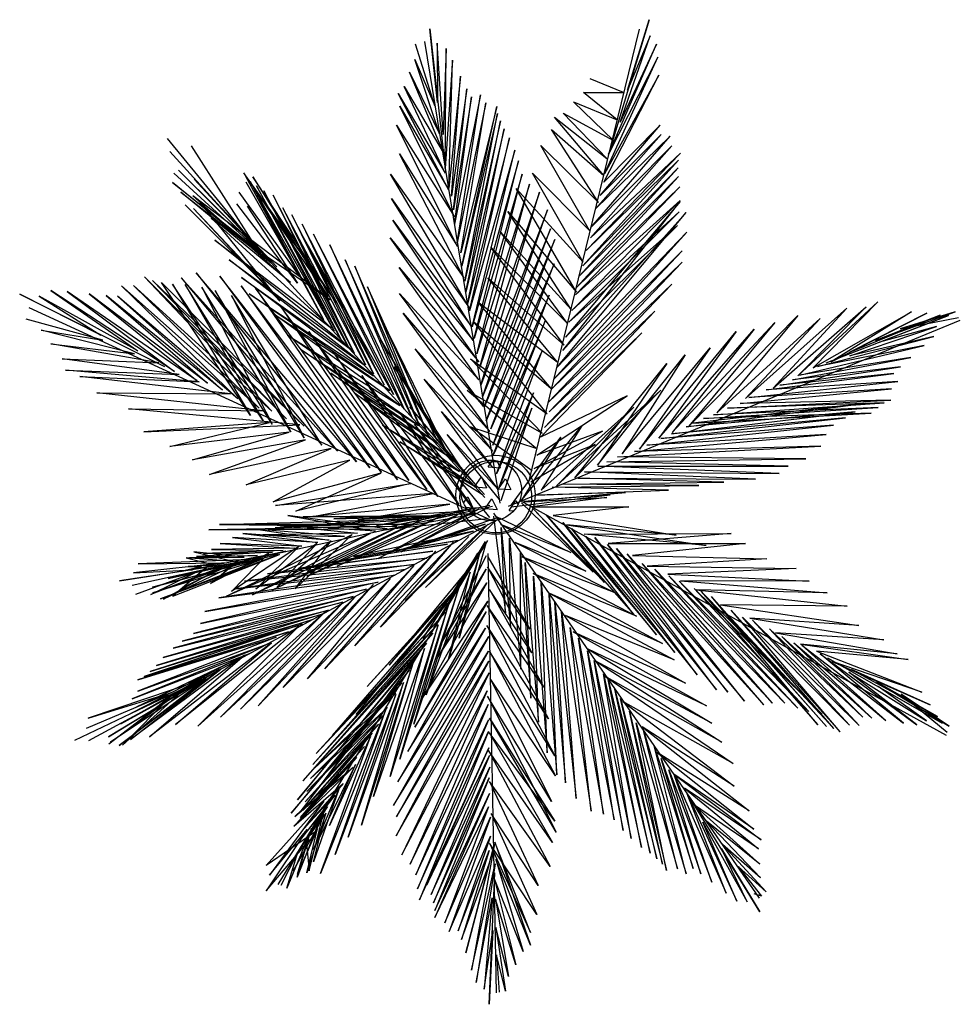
# Model space of a CAD drawing. Extents: x 202.38 to 208.22, y 222.54 to 228.66.
import ezdxf

# ---------------------------------------------------------------- set-up
doc = ezdxf.new("R2010")
doc.units = 0
doc.header["$MEASUREMENT"] = 0
doc.layers.get('0').update_dxf_attribs({"linetype": 'CONTINUOUS'})
doc.layers.add('PASTO', color=76, linetype='CONTINUOUS')

# ---------------------------------------------------------------- blocks, each defined once
blk = doc.blocks.new('*X1')
at = {"color": 0}
for p, q in [((88.875, 20.135), (88.874, 20.137)), ((88.875, 20.135), (88.876, 20.137)), ((88.687, 19.81), (88.624, 19.921)), ((88.656, 19.973), (88.781, 19.973)), ((88.687, 19.81), (88.781, 19.973)), ((89.062, 19.81), (88.969, 19.973)), ((88.969, 19.973), (89.156, 19.973)), ((89.062, 19.81), (89.156, 19.973)), ((89.437, 19.81), (89.344, 19.973)), ((89.344, 19.973), (89.417, 19.973)), ((89.437, 19.81), (89.473, 19.872)), ((88.568, 19.648), (88.594, 19.648)), ((88.573, 19.611), (88.594, 19.648)), ((88.875, 19.486), (88.781, 19.648)), ((88.781, 19.648), (88.969, 19.648)), ((88.875, 19.486), (88.969, 19.648)), ((89.25, 19.486), (89.156, 19.648)), ((89.156, 19.648), (89.344, 19.648)), ((89.25, 19.486), (89.344, 19.648)), ((88.746, 19.323), (88.781, 19.323)), ((88.771, 19.305), (88.781, 19.323)), ((89.027, 19.223), (88.969, 19.323)), ((88.969, 19.323), (89.156, 19.323)), ((89.101, 19.227), (89.156, 19.323))]:
    blk.add_line(p, q, dxfattribs=at)

msp = doc.modelspace()

# ---------------------------------------------------------------- linework, layer by layer
at = {"layer": 'PASTO'}
for p, q in [((206.2888, 228.6571), (206.0541, 227.8751)), ((206.1548, 228.2188), (206.2888, 228.6571)), ((204.9283, 228.5996), (205.0172, 227.7881)), ((204.9759, 228.1438), (204.9283, 228.5996)), ((205.5411, 225.7764), (206.2295, 228.5978)), ((206.1088, 228.0211), (206.2957, 228.5578)), ((206.2957, 228.5578), (206.1548, 228.2188)), ((204.9593, 228.1214), (204.84, 228.5045)), ((205.3636, 225.6556), (204.8967, 228.5219)), ((205.0106, 227.9438), (204.9733, 228.5109)), ((204.9733, 228.5109), (204.9759, 228.1438)), ((206.0379, 227.8216), (206.3342, 228.5057)), ((206.3342, 228.5057), (206.1088, 228.0211)), ((205.0292, 228.4779), (205.0106, 227.9438)), ((205.0232, 227.7325), (205.0292, 228.4779)), ((204.9883, 227.9492), (204.8351, 228.4099)), ((204.8351, 228.4099), (204.9593, 228.1214)), ((205.0686, 228.4059), (205.0232, 227.7325)), ((205.0463, 227.6103), (205.0686, 228.4059)), ((206.0115, 227.7001), (206.3424, 228.424)), ((206.3424, 228.424), (206.0379, 227.8216)), ((205.017, 227.8215), (204.8022, 228.3318)), ((204.8022, 228.3318), (204.9883, 227.9492)), ((205.1193, 228.3061), (205.0463, 227.6103)), ((205.0633, 227.5603), (205.1193, 228.3061)), ((206.0077, 227.6474), (206.3502, 228.3123)), ((206.3502, 228.3123), (206.0115, 227.7001)), ((206.1309, 228.2047), (205.9223, 228.2908)), ((205.0463, 227.5991), (204.7309, 228.1978)), ((204.7309, 228.1978), (205.0234, 227.7047)), ((205.0234, 227.7047), (204.7695, 228.2425)), ((204.7695, 228.2425), (205.017, 227.8215)), ((205.1587, 228.2285), (205.0633, 227.5603)), ((205.075, 227.477), (205.1587, 228.2285)), ((205.2424, 228.1902), (205.0811, 227.388)), ((205.0986, 227.2713), (205.2424, 228.1902)), ((206.0904, 228.0347), (205.8808, 228.2056)), ((205.8808, 228.2056), (206.1309, 228.2047)), ((205.1869, 228.1786), (205.075, 227.477)), ((205.0811, 227.388), (205.1869, 228.1786)), ((205.2761, 228.1403), (205.0986, 227.2713)), ((205.1213, 227.2103), (205.2761, 228.1403)), ((206.067, 227.9059), (205.8201, 228.1464)), ((205.8201, 228.1464), (206.0904, 228.0347)), ((204.7426, 228.12), (205.0463, 227.5991)), ((205.0808, 227.4325), (204.7426, 228.12)), ((205.3429, 228.1185), (205.1213, 227.2103)), ((205.1274, 227.1269), (205.3429, 228.1185)), ((205.3488, 228.0741), (205.1274, 227.1269)), ((205.1447, 227.0324), (205.3488, 228.0741)), ((205.7552, 228.0771), (206.067, 227.9059)), ((206.0273, 227.7959), (205.7552, 228.0771)), ((204.7211, 228.003), (205.0808, 227.4325)), ((205.0988, 227.2491), (204.7211, 228.003)), ((205.3658, 228.0297), (205.1447, 227.0324)), ((205.1508, 226.9657), (205.3658, 228.0297)), ((206.0072, 227.6898), (205.7022, 228.0509)), ((205.7022, 228.0509), (206.0273, 227.7959)), ((205.9859, 227.5661), (206.3568, 228.0017)), ((206.3568, 228.0017), (206.0077, 227.6474)), ((205.3884, 227.9798), (205.1508, 226.9657)), ((205.1624, 226.8935), (205.3884, 227.9798)), ((205.974, 227.5229), (205.6826, 227.9747)), ((205.6826, 227.9747), (206.0072, 227.6898)), ((205.9569, 227.4818), (206.3633, 227.9448)), ((206.3633, 227.9448), (205.9859, 227.5661)), ((203.2983, 227.9203), (203.8157, 227.2888)), ((205.4221, 227.9244), (205.1624, 226.8935)), ((205.1738, 226.8491), (205.4221, 227.9244)), ((205.9275, 227.3675), (206.4189, 227.9338)), ((206.4189, 227.9338), (205.9569, 227.4818)), ((205.2695, 225.6907), (203.3143, 227.838)), ((203.851, 227.2455), (203.4492, 227.8734)), ((205.139, 227.0546), (204.739, 227.8251)), ((204.739, 227.8251), (205.0988, 227.2491)), ((205.456, 227.8467), (205.1738, 226.8491)), ((205.1912, 226.749), (205.456, 227.8467)), ((205.919, 227.347), (205.6172, 227.8754)), ((205.6172, 227.8754), (205.974, 227.5229)), ((205.8977, 227.2233), (206.4835, 227.8286)), ((205.9245, 227.3025), (206.4305, 227.8747)), ((206.4835, 227.8286), (205.9245, 227.3025)), ((206.4305, 227.8747), (205.9275, 227.3675)), ((205.4787, 227.7801), (205.1912, 226.749)), ((205.2028, 226.6768), (205.4787, 227.7801)), ((205.8768, 227.1296), (206.4716, 227.7854)), ((206.4716, 227.7854), (205.8977, 227.2233)), ((203.8663, 227.2223), (203.339, 227.7036)), ((203.3681, 227.7231), (203.851, 227.2455)), ((203.937, 227.1556), (203.3681, 227.7231)), ((204.2966, 226.9362), (203.7736, 227.7056)), ((204.6843, 227.6968), (205.139, 227.0546)), ((205.1737, 226.8657), (204.6843, 227.6968)), ((205.5015, 227.6969), (205.2028, 226.6768)), ((205.2201, 226.5824), (205.5015, 227.6969)), ((205.8802, 227.1523), (205.5643, 227.7046)), ((205.5643, 227.7046), (205.919, 227.347)), ((205.8563, 227.0658), (206.4699, 227.7379)), ((206.4699, 227.7379), (205.8768, 227.1296)), ((203.3311, 227.6451), (203.8663, 227.2223)), ((203.9431, 227.1464), (203.3311, 227.6451)), ((203.465, 227.6671), (203.937, 227.1556)), ((203.9785, 227.1231), (203.465, 227.6671)), ((204.2688, 226.7948), (203.7841, 227.6865)), ((203.7841, 227.6865), (204.3489, 226.8974)), ((203.7857, 227.6499), (204.1227, 227.0597)), ((203.8133, 227.6524), (204.2688, 226.7948)), ((204.3349, 226.7251), (203.8133, 227.6524)), ((204.3489, 226.8974), (203.829, 227.6822)), ((203.829, 227.6822), (204.2966, 226.9362)), ((205.5464, 227.636), (205.2201, 226.5824)), ((205.2374, 226.499), (205.5464, 227.636)), ((205.8388, 226.9948), (206.4712, 227.6831)), ((206.4712, 227.6831), (205.8563, 227.0658)), ((204.063, 227.0255), (203.3833, 227.5862)), ((203.3833, 227.5862), (203.9431, 227.1464)), ((204.1227, 227.0597), (203.7446, 227.5853)), ((204.3763, 226.6725), (203.8518, 227.6245)), ((203.8518, 227.6245), (204.3349, 226.7251)), ((203.8979, 227.595), (204.3763, 226.6725)), ((204.4254, 226.6183), (203.8979, 227.595)), ((205.6079, 227.5863), (205.2374, 226.499)), ((205.2437, 226.3878), (205.6079, 227.5863)), ((205.4639, 227.6078), (205.8802, 227.1523)), ((205.8384, 226.9648), (205.4639, 227.6078)), ((205.832, 226.9494), (206.4807, 227.6189)), ((206.4807, 227.6189), (205.8388, 226.9948)), ((203.458, 227.5638), (204.063, 227.0255)), ((204.3089, 226.9177), (203.458, 227.5638)), ((203.4989, 227.5266), (203.9971, 226.9096)), ((204.1057, 227.021), (203.731, 227.513)), ((204.4593, 226.5873), (203.9564, 227.567)), ((203.9564, 227.567), (204.4254, 226.6183)), ((204.6909, 227.5466), (205.1737, 226.8657)), ((205.1856, 226.7546), (204.6909, 227.5466)), ((205.754, 226.6023), (206.482, 227.5286)), ((206.482, 227.5286), (205.7706, 226.6858)), ((205.809, 226.8505), (206.4816, 227.5342)), ((206.4816, 227.5342), (205.832, 226.9494)), ((203.409, 227.5071), (203.8794, 227.0368)), ((203.9388, 226.9771), (203.409, 227.5071)), ((203.9971, 226.9096), (203.4614, 227.484)), ((203.4614, 227.484), (203.9388, 226.9771)), ((203.7945, 227.5), (204.1057, 227.021)), ((204.5284, 226.513), (204.0159, 227.488)), ((204.0159, 227.488), (204.4593, 226.5873)), ((205.6587, 227.4754), (205.2437, 226.3878)), ((205.2553, 226.3156), (205.6587, 227.4754)), ((205.806, 226.8578), (205.4114, 227.467)), ((205.4114, 227.467), (205.8384, 226.9648)), ((205.7164, 226.4975), (206.5193, 227.4589)), ((206.5193, 227.4589), (205.754, 226.6023)), ((205.7915, 226.7795), (206.4765, 227.464)), ((206.4765, 227.464), (205.809, 226.8505)), ((204.3179, 226.7406), (203.57, 227.4245)), ((203.57, 227.4245), (204.3089, 226.9177)), ((204.5775, 226.4588), (204.0712, 227.4445)), ((204.0712, 227.4445), (204.5284, 226.513)), ((204.6974, 227.4132), (205.1856, 226.7546)), ((205.1973, 226.6656), (204.6974, 227.4132)), ((204.7035, 226.3287), (204.1264, 227.3331)), ((204.1264, 227.3331), (204.6436, 226.3891)), ((204.1358, 227.3872), (204.5775, 226.4588)), ((204.6436, 226.3891), (204.1358, 227.3872)), ((205.6762, 227.3587), (205.2553, 226.3156)), ((205.2668, 226.2545), (205.6762, 227.3587)), ((205.7821, 226.7714), (205.3653, 227.3415)), ((205.3653, 227.3415), (205.806, 226.8578)), ((205.6989, 226.4264), (206.5228, 227.337)), ((206.5228, 227.337), (205.7164, 226.4975)), ((205.7706, 226.6858), (206.465, 227.3785)), ((206.465, 227.3785), (205.7915, 226.7795)), ((203.5942, 227.2871), (204.3179, 226.7406)), ((204.4501, 226.6013), (203.5942, 227.2871)), ((204.205, 227.3251), (204.7035, 226.3287)), ((204.7695, 226.239), (204.205, 227.3251)), ((204.6815, 227.3018), (205.1973, 226.6656)), ((205.2316, 226.5324), (204.6815, 227.3018)), ((205.7044, 227.2922), (205.2668, 226.2545)), ((205.2786, 226.1656), (205.7044, 227.2922)), ((204.8187, 226.1848), (204.3081, 227.2599)), ((204.3081, 227.2599), (204.7695, 226.239)), ((205.3072, 227.2452), (205.7821, 226.7714)), ((205.7616, 226.6353), (205.3072, 227.2452)), ((205.6857, 226.3656), (206.4934, 227.2227)), ((206.4934, 227.2227), (205.6989, 226.4264)), ((203.6817, 227.1649), (204.4501, 226.6013)), ((204.5207, 226.5146), (203.6817, 227.1649)), ((204.8617, 226.1399), (204.4026, 227.1659)), ((204.4026, 227.1659), (204.8187, 226.1848)), ((205.6618, 226.2792), (206.4934, 227.1504)), ((206.4934, 227.1504), (205.6857, 226.3656)), ((204.4738, 225.9107), (203.477, 227.0855)), ((203.477, 227.0855), (204.3546, 225.9782)), ((204.4626, 227.1256), (204.8617, 226.1399)), ((204.92, 226.0717), (204.4626, 227.1256)), ((204.7383, 227.1186), (205.2316, 226.5324)), ((205.2323, 226.4211), (204.7383, 227.1186)), ((205.6999, 227.1419), (205.2786, 226.1656)), ((205.3067, 226.1157), (205.6999, 227.1419)), ((204.0381, 226.1775), (203.1562, 227.0608)), ((203.1562, 227.0608), (203.9478, 226.2267)), ((203.2061, 227.0372), (204.0381, 226.1775)), ((204.1473, 226.1325), (203.2061, 227.0372)), ((203.2633, 227.0252), (204.1473, 226.1325)), ((203.8143, 226.1995), (203.2633, 227.0252)), ((204.3546, 225.9782), (203.3847, 227.055)), ((203.3847, 227.055), (204.2569, 226.0159)), ((204.5562, 225.8746), (203.6255, 227.0642)), ((203.6255, 227.0642), (204.4738, 225.9107)), ((203.7599, 227.0566), (204.5207, 226.5146)), ((204.579, 226.4465), (203.7599, 227.0566)), ((205.719, 226.5325), (205.2881, 227.0544)), ((205.2881, 227.0544), (205.7616, 226.6353)), ((202.5756, 226.9757), (203.1156, 226.6007)), ((203.3424, 226.473), (202.5756, 226.9757)), ((203.4842, 226.4155), (202.6763, 226.9685)), ((202.6763, 226.9685), (203.3424, 226.473)), ((203.0152, 227.0045), (203.7373, 226.3035)), ((203.8696, 226.2439), (203.0152, 227.0045)), ((203.0891, 227.0062), (203.8696, 226.2439)), ((203.9478, 226.2267), (203.0891, 227.0062)), ((203.3299, 227.0154), (203.8143, 226.1995)), ((203.8967, 226.1634), (203.3299, 227.0154)), ((203.4097, 227.0133), (203.8967, 226.1634)), ((203.9503, 226.1456), (203.4097, 227.0133)), ((203.5126, 226.9967), (203.9503, 226.1456)), ((204.0653, 226.097), (203.5126, 226.9967)), ((204.1477, 226.0609), (203.5965, 226.9758)), ((203.5965, 226.9758), (204.0653, 226.097)), ((203.7578, 227.0046), (204.5562, 225.8746)), ((204.6271, 225.8459), (203.7578, 227.0046)), ((204.7268, 225.7988), (203.8454, 226.9895)), ((203.8454, 226.9895), (204.6271, 225.8459)), ((204.9708, 226.0453), (204.5408, 226.9972)), ((204.5408, 226.9972), (204.92, 226.0717)), ((206.4307, 227.0139), (205.6618, 226.2792)), ((205.6683, 226.2223), (206.4307, 227.0139)), ((202.3825, 226.9524), (203.281, 226.5039)), ((202.8856, 226.698), (202.3825, 226.9524)), ((203.1156, 226.6007), (202.5043, 226.9399)), ((202.5043, 226.9399), (202.8856, 226.698)), ((202.8133, 226.9545), (203.4842, 226.4155)), ((203.5472, 226.3998), (202.8133, 226.9545)), ((202.9198, 226.9436), (203.5472, 226.3998)), ((203.6412, 226.3564), (202.9198, 226.9436)), ((202.9901, 226.9394), (203.6412, 226.3564)), ((203.7373, 226.3035), (202.9901, 226.9394)), ((204.2569, 226.0159), (203.6979, 226.9439)), ((203.6979, 226.9439), (204.1477, 226.0609)), ((204.6805, 226.3535), (203.8074, 226.9546)), ((203.8074, 226.9546), (204.579, 226.4465)), ((204.7394, 226.9573), (205.2323, 226.4211)), ((205.2613, 226.2544), (204.7394, 226.9573)), ((205.6806, 226.3678), (205.2262, 226.9054)), ((205.2262, 226.9054), (205.719, 226.5325)), ((205.6679, 226.947), (205.3067, 226.1157)), ((205.3185, 226.0156), (205.6679, 226.947)), ((207.2114, 226.4462), (207.7078, 226.9059)), ((207.7078, 226.9059), (207.3074, 226.4957)), ((205.3108, 225.547), (202.4419, 226.868)), ((203.9978, 226.8847), (204.7268, 225.7988)), ((204.7972, 225.7946), (203.9978, 226.8847)), ((205.6401, 226.1256), (206.3251, 226.8469)), ((206.3251, 226.8469), (205.6683, 226.2223)), ((206.8869, 226.3048), (207.5172, 226.8649)), ((207.0594, 226.3696), (207.6357, 226.8745)), ((207.5172, 226.8649), (207.0594, 226.3696)), ((207.6357, 226.8745), (207.2114, 226.4462)), ((207.3074, 226.4957), (207.9176, 226.8423)), ((207.9176, 226.8423), (207.4185, 226.5321)), ((207.6933, 226.6655), (208.1889, 226.8421)), ((208.1889, 226.8421), (207.8468, 226.7367)), ((202.8977, 226.6661), (202.4221, 226.7977)), ((203.955, 226.8321), (204.6805, 226.3535)), ((204.7418, 226.2607), (203.955, 226.8321)), ((205.0353, 225.9679), (204.6203, 226.8164)), ((204.6203, 226.8164), (204.9708, 226.0453)), ((205.3013, 226.099), (204.7625, 226.8351)), ((204.7625, 226.8351), (205.2613, 226.2544)), ((205.1997, 226.7839), (205.6806, 226.3678)), ((205.6567, 226.209), (205.1997, 226.7839)), ((205.6467, 226.7911), (205.3185, 226.0156)), ((205.319, 225.9489), (205.6467, 226.7911)), ((205.4164, 225.6361), (208.2204, 226.7918)), ((206.536, 226.1331), (207.2119, 226.8211)), ((207.2119, 226.8211), (206.7095, 226.2155)), ((206.7095, 226.2155), (207.35, 226.8015)), ((207.35, 226.8015), (206.8869, 226.3048)), ((208.1471, 226.8195), (207.3863, 226.5232)), ((207.4185, 226.5321), (208.0123, 226.8338)), ((208.0123, 226.8338), (207.5345, 226.5929)), ((207.5345, 226.5929), (208.0962, 226.8223)), ((208.0962, 226.8223), (207.6933, 226.6655)), ((207.7192, 226.6553), (208.1471, 226.8195)), ((207.8468, 226.7367), (208.2099, 226.8076)), ((203.0951, 226.5813), (202.5167, 226.7296)), ((202.5167, 226.7296), (202.8977, 226.6661)), ((204.178, 226.7218), (204.7972, 225.7946)), ((204.9085, 225.7402), (204.178, 226.7218)), ((206.2291, 225.9908), (206.8297, 226.7215)), ((206.3489, 226.0584), (206.9414, 226.735)), ((206.8297, 226.7215), (206.3489, 226.0584)), ((206.4317, 226.0928), (207.0686, 226.7758)), ((206.9414, 226.735), (206.4317, 226.0928)), ((207.0686, 226.7758), (206.536, 226.1331)), ((207.535, 226.57), (208.0731, 226.7529)), ((208.0731, 226.7529), (207.7192, 226.6553)), ((204.0439, 226.6975), (204.7418, 226.2607)), ((204.857, 226.1368), (204.0439, 226.6975)), ((204.6209, 226.6714), (205.0353, 225.9679)), ((205.0721, 225.9122), (204.6209, 226.6714)), ((205.6145, 226.0639), (206.2448, 226.7116)), ((206.2448, 226.7116), (205.6401, 226.1256)), ((207.3342, 226.5031), (208.0557, 226.6905)), ((208.0557, 226.6905), (207.535, 226.57)), ((203.2463, 226.5259), (202.5756, 226.6437)), ((202.5756, 226.6437), (203.0951, 226.5813)), ((204.9754, 226.0283), (204.13, 226.6077)), ((204.13, 226.6077), (204.857, 226.1368)), ((204.9778, 225.6962), (204.3251, 226.5961)), ((204.3251, 226.5961), (204.9085, 225.7402)), ((204.8363, 226.6131), (205.3013, 226.099)), ((205.3188, 225.9767), (204.8363, 226.6131)), ((205.6258, 226.6018), (205.319, 225.9489)), ((205.342, 225.8378), (205.6258, 226.6018)), ((206.1218, 225.9612), (206.6675, 226.6191)), ((206.6675, 226.6191), (206.2291, 225.9908)), ((207.2221, 226.4491), (207.9964, 226.6337)), ((207.9964, 226.6337), (207.3342, 226.5031)), ((202.6461, 226.5504), (203.2463, 226.5259)), ((203.3713, 226.4547), (202.6461, 226.5504)), ((205.6252, 226.0896), (205.1811, 226.5507)), ((205.1811, 226.5507), (205.6567, 226.209)), ((205.9683, 225.8901), (206.512, 226.5762)), ((206.512, 226.5762), (206.1218, 225.9612)), ((207.1783, 226.4197), (207.9131, 226.5589)), ((207.9131, 226.5589), (207.2221, 226.4491)), ((202.6667, 226.4807), (203.3713, 226.4547)), ((203.4957, 226.4082), (202.6667, 226.4807)), ((204.7067, 226.5013), (205.0721, 225.9122)), ((205.152, 225.8317), (204.7067, 226.5013)), ((205.8285, 225.8112), (206.3999, 226.5223)), ((206.3999, 226.5223), (205.9683, 225.8901)), ((207.1008, 226.3868), (207.8484, 226.5007)), ((207.8484, 226.5007), (207.1783, 226.4197)), ((202.7549, 226.4409), (203.4957, 226.4082)), ((203.691, 226.3328), (202.7549, 226.4409)), ((204.3129, 226.4619), (204.9754, 226.0283)), ((205.0568, 225.9354), (204.3129, 226.4619)), ((205.108, 225.646), (204.5069, 226.4484)), ((204.5069, 226.4484), (204.9778, 225.6962)), ((204.8932, 226.4243), (205.3188, 225.9767)), ((205.3195, 225.8766), (204.8932, 226.4243)), ((206.9083, 226.3107), (207.833, 226.4099)), ((207.0165, 226.3578), (207.8075, 226.4606)), ((207.833, 226.4099), (207.0165, 226.3578)), ((207.8075, 226.4606), (207.1008, 226.3868)), ((205.1598, 226.3547), (205.6252, 226.0896)), ((205.5868, 225.9971), (205.1598, 226.3547)), ((205.715, 225.7626), (206.3612, 226.3555)), ((206.3612, 226.3555), (205.8285, 225.8112)), ((206.8552, 226.273), (207.7936, 226.3645)), ((207.7936, 226.3645), (206.9083, 226.3107)), ((202.8615, 226.3408), (203.691, 226.3328)), ((203.8927, 226.2292), (202.8615, 226.3408)), ((204.4636, 226.3348), (205.0568, 225.9354)), ((205.112, 225.8519), (204.4636, 226.3348)), ((205.572, 226.34), (205.342, 225.8378)), ((205.3592, 225.7545), (205.572, 226.34)), ((205.5923, 225.9527), (206.1523, 226.3217)), ((206.1523, 226.3217), (205.6145, 226.0639)), ((206.7763, 226.2455), (207.7899, 226.2943)), ((207.7899, 226.2943), (206.8552, 226.273)), ((204.1206, 226.1414), (203.0574, 226.2409)), ((203.0574, 226.2409), (203.8927, 226.2292)), ((204.8045, 226.2526), (205.152, 225.8317)), ((205.2119, 225.7713), (204.8045, 226.2526)), ((205.5615, 226.2454), (205.3592, 225.7545)), ((205.3709, 225.6711), (205.5615, 226.2454)), ((205.6184, 225.736), (206.1936, 226.2517)), ((206.1936, 226.2517), (205.715, 225.7626)), ((206.52, 226.1287), (207.6336, 226.2759)), ((207.6336, 226.2759), (206.5599, 226.1512)), ((206.6267, 226.1811), (207.71, 226.2492)), ((206.6895, 226.2042), (207.7485, 226.2771)), ((207.71, 226.2492), (206.6895, 226.2042)), ((207.7485, 226.2771), (206.7763, 226.2455)), ((205.2057, 225.6084), (204.7419, 226.2184)), ((204.7419, 226.2184), (205.108, 225.646)), ((204.8473, 226.1676), (205.2119, 225.7713)), ((205.2672, 225.7078), (204.8473, 226.1676)), ((205.0002, 226.2248), (205.3195, 225.8766)), ((205.3538, 225.7377), (205.0002, 226.2248)), ((206.3611, 226.056), (207.5089, 226.1839)), ((206.4279, 226.086), (207.5674, 226.223)), ((207.5089, 226.1839), (206.4279, 226.086)), ((207.5674, 226.223), (206.52, 226.1287)), ((206.5599, 226.1512), (207.6677, 226.2144)), ((207.6677, 226.2144), (206.6267, 226.1811)), ((203.9329, 226.1566), (203.1537, 226.0988)), ((203.1537, 226.0988), (204.1206, 226.1414)), ((203.3133, 226.0057), (203.9329, 226.1566)), ((204.6334, 226.1387), (205.112, 225.8519)), ((205.2165, 225.7543), (204.6334, 226.1387)), ((204.8328, 226.1445), (205.2057, 225.6084)), ((205.2997, 225.5649), (204.8328, 226.1445)), ((205.5642, 225.8559), (205.1805, 226.1292)), ((205.1805, 226.1292), (205.5868, 225.9971)), ((205.4932, 225.6668), (205.8721, 226.1346)), ((205.8721, 226.1346), (205.6184, 225.736)), ((206.2744, 226.0148), (207.4344, 226.1402)), ((207.4344, 226.1402), (206.3611, 226.056)), ((204.0558, 226.0949), (203.3133, 226.0057)), ((203.4557, 225.9235), (204.0558, 226.0949)), ((204.1556, 226.0478), (203.4557, 225.9235)), ((203.5602, 225.8328), (204.1556, 226.0478)), ((205.0346, 226.0804), (205.3538, 225.7377)), ((205.3598, 225.6766), (205.0346, 226.0804)), ((205.4357, 225.6452), (205.7415, 226.064)), ((205.7415, 226.064), (205.4932, 225.6668)), ((205.5757, 225.8692), (206.0006, 226.1016)), ((206.0006, 226.1016), (205.5923, 225.9527)), ((206.1984, 225.9766), (207.3872, 226.0811)), ((207.3872, 226.0811), (206.2744, 226.0148)), ((204.3162, 225.9945), (203.5602, 225.8328)), ((203.7875, 225.7696), (204.3162, 225.9945)), ((205.2549, 225.7063), (204.7409, 226.0364)), ((204.7409, 226.0364), (205.2165, 225.7543)), ((205.554, 225.7879), (205.9541, 226.0186)), ((205.9541, 226.0186), (205.5757, 225.8692)), ((206.0926, 225.9416), (207.3552, 226.0088)), ((207.3552, 226.0088), (206.1984, 225.9766)), ((204.4318, 225.9212), (203.7875, 225.7696)), ((203.9551, 225.6633), (204.4318, 225.9212)), ((206.0258, 225.9117), (207.2613, 225.931)), ((207.2613, 225.931), (206.0926, 225.9416)), ((205.9698, 225.8847), (207.1531, 225.8839)), ((207.0961, 225.8394), (205.9698, 225.8847)), ((207.1531, 225.8839), (206.0258, 225.9117)), ((204.6234, 225.8401), (203.9551, 225.6633)), ((204.0968, 225.6058), (204.6234, 225.8401)), ((206.7533, 225.7852), (205.8461, 225.8103)), ((205.8461, 225.8103), (206.9499, 225.8048)), ((206.9499, 225.8048), (205.887, 225.8504)), ((205.887, 225.8504), (207.0961, 225.8394)), ((203.9695, 225.6395), (204.8108, 225.7779)), ((204.8108, 225.7779), (204.0968, 225.6058)), ((205.6882, 225.7552), (206.5973, 225.7653)), ((206.409, 225.7364), (205.6882, 225.7552)), ((205.7525, 225.7729), (206.7533, 225.7852)), ((206.5973, 225.7653), (205.7525, 225.7729)), ((204.9489, 225.7146), (203.9695, 225.6395)), ((204.2026, 225.5726), (204.9489, 225.7146)), ((205.4333, 225.633), (206.0481, 225.7061)), ((205.5086, 225.6621), (206.0264, 225.689)), ((205.5108, 225.6659), (206.1422, 225.7205)), ((206.0481, 225.7061), (205.5108, 225.6659)), ((206.0264, 225.689), (205.5617, 225.6312)), ((205.5868, 225.7042), (206.409, 225.7364)), ((206.1422, 225.7205), (205.5868, 225.7042)), ((205.3164, 225.6341), (203.081, 225.1443)), ((205.0529, 225.6486), (204.2026, 225.5726)), ((204.4802, 225.5504), (205.0529, 225.6486)), ((205.2178, 225.6252), (204.5965, 225.5171)), ((205.2348, 225.6205), (204.6082, 225.3118)), ((205.3005, 225.6408), (204.6915, 225.511)), ((204.6915, 225.511), (205.2178, 225.6252)), ((205.2956, 225.6294), (204.7508, 225.3529)), ((204.7508, 225.3529), (205.2348, 225.6205)), ((205.4893, 225.6714), (208.1328, 224.2141)), ((205.4976, 225.6563), (205.9422, 225.2254)), ((205.5617, 225.6312), (206.1635, 225.6323)), ((205.572, 225.6169), (206.0127, 225.1615)), ((205.9422, 225.2254), (205.572, 225.6169)), ((206.1635, 225.6323), (205.6943, 225.5776)), ((205.3636, 225.5612), (202.809, 224.1799)), ((204.8595, 225.5557), (203.7726, 225.524)), ((204.9588, 225.5722), (203.9689, 225.5011)), ((203.9689, 225.5011), (204.8595, 225.5557)), ((204.6622, 225.495), (204.0474, 225.5782)), ((204.0474, 225.5782), (204.5906, 225.48)), ((205.0255, 225.5758), (204.1424, 225.5705)), ((204.1424, 225.5705), (204.9588, 225.5722)), ((204.9977, 225.5743), (204.1674, 225.1989)), ((205.1354, 225.604), (204.3324, 225.5585)), ((204.3324, 225.5585), (205.0255, 225.5758)), ((205.0977, 225.5797), (204.3532, 225.2645)), ((204.3532, 225.2645), (204.9977, 225.5743)), ((205.2193, 225.5916), (204.4802, 225.5504)), ((204.5965, 225.5171), (205.1354, 225.604)), ((204.6082, 225.3118), (205.0977, 225.5797)), ((204.6524, 225.4897), (205.2193, 225.5916)), ((205.2866, 225.5571), (204.6524, 225.4897)), ((205.3465, 225.563), (204.8127, 225.3789)), ((205.3241, 225.5921), (206.9724, 223.201)), ((205.3241, 225.5749), (205.3975, 224.9743)), ((205.3365, 225.5747), (205.8033, 225.3488)), ((206.0127, 225.1615), (205.6496, 225.5821)), ((205.6496, 225.5821), (206.1934, 224.9645)), ((205.6943, 225.5776), (206.4572, 225.4567)), ((204.7227, 225.5094), (203.5572, 225.4901)), ((203.5572, 225.4901), (204.6622, 225.495)), ((204.811, 225.5253), (203.6224, 225.5214)), ((203.6224, 225.5214), (204.7227, 225.5094)), ((203.7726, 225.524), (204.811, 225.5253)), ((204.723, 225.5038), (203.8281, 225.0859)), ((204.3974, 225.4473), (203.8504, 225.494)), ((203.8504, 225.494), (204.3038, 225.4256)), ((204.5906, 225.48), (203.939, 225.5223)), ((203.939, 225.5223), (204.4798, 225.4685)), ((204.8764, 225.5511), (203.9491, 225.1147)), ((203.9491, 225.1147), (204.723, 225.5038)), ((204.1674, 225.1989), (204.8764, 225.5511)), ((205.2715, 225.5246), (204.7199, 225.3577)), ((205.2891, 225.525), (204.7757, 225.0514)), ((204.8127, 225.3789), (205.2715, 225.5246)), ((205.3449, 225.5507), (204.9008, 225.1313)), ((204.9008, 225.1313), (205.2891, 225.525)), ((205.8033, 225.3488), (205.3681, 225.522)), ((205.3681, 225.522), (205.8961, 225.233)), ((205.3703, 225.5045), (205.4285, 224.8842)), ((205.3975, 224.9743), (205.3703, 225.5045)), ((206.1934, 224.9645), (205.7532, 225.5356)), ((205.7532, 225.5356), (206.3345, 224.8366)), ((206.4572, 225.4567), (205.7758, 225.5195)), ((205.7758, 225.5195), (206.6435, 225.3922)), ((205.8075, 225.4969), (206.4484, 224.7281)), ((206.3345, 224.8366), (205.8075, 225.4969)), ((204.5578, 225.4671), (203.667, 225.0772)), ((203.667, 225.0772), (204.4468, 225.4611)), ((203.7028, 225.4415), (204.1331, 225.3885)), ((204.2322, 225.4106), (203.7028, 225.4415)), ((203.7683, 225.4673), (204.2322, 225.4106)), ((204.3038, 225.4256), (203.7683, 225.4673)), ((203.8281, 225.0859), (204.5578, 225.4671)), ((204.4798, 225.4685), (203.8923, 225.4585)), ((203.8923, 225.4585), (204.3974, 225.4473)), ((204.4468, 225.4611), (204.0926, 225.1229)), ((205.1985, 225.481), (204.4549, 225.3227)), ((205.1692, 225.447), (204.6223, 224.8849)), ((204.7199, 225.3577), (205.1985, 225.481)), ((204.7757, 225.0514), (205.1692, 225.447)), ((205.4216, 225.4366), (205.4919, 224.6246)), ((205.4285, 224.8842), (205.4216, 225.4366)), ((205.8851, 225.4621), (206.7973, 225.4673)), ((206.6435, 225.3922), (205.8851, 225.4621)), ((206.4484, 224.7281), (205.8955, 225.4479)), ((205.8955, 225.4479), (206.5876, 224.588)), ((205.9524, 225.4414), (206.7067, 224.4963)), ((206.5876, 224.588), (205.9524, 225.4414)), ((206.7973, 225.4673), (206.0346, 225.4034)), ((204.0893, 225.375), (203.5731, 225.3677)), ((203.6268, 225.404), (204.0893, 225.375)), ((204.1331, 225.3885), (203.6268, 225.404)), ((204.1165, 225.3876), (203.6979, 225.1072)), ((204.227, 225.4047), (203.8476, 225.1208)), ((203.8476, 225.1208), (204.1165, 225.3876)), ((204.3152, 225.4206), (203.9806, 225.1336)), ((203.9806, 225.1336), (204.227, 225.4047)), ((205.2866, 225.4233), (203.9854, 223.287)), ((204.0926, 225.1229), (204.3152, 225.4206)), ((205.0382, 225.4005), (204.115, 225.2492)), ((205.1011, 225.4228), (204.2693, 225.2803)), ((204.2693, 225.2803), (205.0382, 225.4005)), ((204.4549, 225.3227), (205.1011, 225.4228)), ((205.0749, 225.4135), (204.4627, 224.7693)), ((204.6223, 224.8849), (205.0749, 225.4135)), ((205.271, 225.4161), (204.9539, 224.8802)), ((205.276, 225.4047), (205.1103, 224.8168)), ((205.4585, 225.4112), (206.0781, 225.0984)), ((205.8961, 225.233), (205.4585, 225.4112)), ((206.7067, 224.4963), (206.0313, 225.3988)), ((206.0313, 225.3988), (206.7772, 224.4802)), ((206.0346, 225.4034), (206.8877, 225.4037)), ((206.7772, 224.4802), (206.0876, 225.3724)), ((206.0876, 225.3724), (206.882, 224.426)), ((206.8877, 225.4037), (206.1866, 225.3292)), ((203.9847, 225.3364), (203.2074, 225.1326)), ((203.9958, 225.337), (203.256, 225.0612)), ((204.0337, 225.3558), (203.3047, 225.1879)), ((203.3047, 225.1879), (203.9847, 225.3364)), ((203.3332, 225.0765), (203.9958, 225.337)), ((203.3804, 225.231), (204.0337, 225.3558)), ((203.7149, 225.2936), (203.4148, 225.3163)), ((203.4148, 225.3163), (203.5991, 225.2707)), ((203.8578, 225.3291), (203.4366, 225.3158)), ((203.4366, 225.3158), (203.7748, 225.3191)), ((203.7748, 225.3191), (203.463, 225.3523)), ((203.463, 225.3523), (203.7149, 225.2936)), ((203.9513, 225.3509), (203.4808, 225.3237)), ((203.4808, 225.3237), (203.8578, 225.3291)), ((204.0177, 225.36), (203.5243, 225.3428)), ((203.5243, 225.3428), (203.9513, 225.3509)), ((203.9294, 225.3441), (203.5672, 225.1558)), ((203.5731, 225.3677), (204.0177, 225.36)), ((203.6979, 225.1072), (203.9294, 225.3441)), ((204.9097, 225.3136), (203.777, 225.1705)), ((204.9475, 225.3565), (203.9204, 225.2155)), ((203.9204, 225.2155), (204.9097, 225.3136)), ((204.115, 225.2492), (204.9475, 225.3565)), ((204.9651, 225.3569), (204.2772, 224.6267)), ((204.4627, 224.7693), (204.9651, 225.3569)), ((205.2264, 225.3447), (204.8851, 224.8144)), ((204.9539, 224.8802), (205.2264, 225.3447)), ((205.2784, 225.3287), (205.0028, 224.79)), ((205.2413, 225.354), (205.044, 224.684)), ((205.1103, 224.8168), (205.2413, 225.354)), ((205.288, 225.3429), (205.339, 222.6149)), ((205.2886, 225.3216), (205.5487, 224.8731)), ((205.4899, 225.346), (205.554, 224.4446)), ((205.4919, 224.6246), (205.4899, 225.346)), ((205.502, 225.321), (206.2103, 224.9522)), ((206.0781, 225.0984), (205.502, 225.321)), ((206.153, 225.3395), (207.0016, 224.4022)), ((206.882, 224.426), (206.153, 225.3395)), ((206.1866, 225.3292), (207.0191, 225.3101)), ((207.0191, 225.3101), (206.2772, 225.2646)), ((203.0019, 225.1721), (203.8084, 225.2991)), ((203.6532, 225.2852), (203.0884, 225.2213)), ((203.8637, 225.3076), (203.1187, 225.2786)), ((203.1187, 225.2786), (203.6532, 225.2852)), ((203.6488, 225.2627), (203.1959, 225.0879)), ((203.2074, 225.1326), (203.8637, 225.3076)), ((203.8914, 225.3091), (203.2095, 225.0977)), ((203.2095, 225.0977), (203.7751, 225.2973)), ((203.256, 225.0612), (203.8914, 225.3091)), ((203.7751, 225.2973), (203.2754, 225.0588)), ((203.2754, 225.0588), (203.6488, 225.2627)), ((203.5547, 225.2683), (203.3332, 225.0765)), ((203.5106, 225.2603), (203.3804, 225.231)), ((203.7371, 225.2948), (203.3903, 225.1296)), ((203.3903, 225.1296), (203.5547, 225.2683)), ((203.5991, 225.2707), (203.4289, 225.2614)), ((203.4289, 225.2614), (203.5106, 225.2603)), ((203.5672, 225.1558), (203.7371, 225.2948)), ((204.8295, 225.2733), (203.7234, 225.1219)), ((203.777, 225.1705), (204.8295, 225.2733)), ((204.8314, 225.2681), (204.1693, 224.5648)), ((204.2772, 224.6267), (204.8314, 225.2681)), ((205.1861, 225.2697), (204.6757, 224.6482)), ((204.8851, 224.8144), (205.1861, 225.2697)), ((205.5487, 224.8731), (205.2852, 225.2602)), ((205.2852, 225.2602), (205.5608, 224.7251)), ((205.5189, 225.2859), (205.6016, 224.2946)), ((205.554, 224.4446), (205.5189, 225.2859)), ((206.2468, 225.2794), (207.0557, 224.4122)), ((207.0016, 224.4022), (206.2468, 225.2794)), ((206.2772, 225.2646), (207.2009, 225.2488)), ((207.2009, 225.2488), (206.4053, 225.2143)), ((203.455, 225.2411), (203.0019, 225.1721)), ((203.0884, 225.2213), (203.455, 225.2411)), ((203.4781, 225.2256), (203.1011, 225.0884)), ((203.1959, 225.0879), (203.4781, 225.2256)), ((204.7111, 225.2077), (203.5308, 224.9828)), ((204.7756, 225.2424), (203.6189, 225.0671)), ((203.6189, 225.0671), (204.7111, 225.2077)), ((203.7234, 225.1219), (204.7756, 225.2424)), ((205.1785, 225.2256), (204.906, 224.4644)), ((205.2773, 225.2445), (204.9781, 224.698)), ((205.0028, 224.79), (205.2773, 225.2445)), ((205.044, 224.684), (205.1785, 225.2256)), ((205.5701, 225.218), (206.372, 224.7831)), ((206.2103, 224.9522), (205.5701, 225.218)), ((205.5723, 225.2005), (205.656, 224.1047)), ((205.6016, 224.2946), (205.5723, 225.2005)), ((206.3244, 225.2446), (207.1314, 224.4129)), ((207.0557, 224.4122), (206.3244, 225.2446)), ((206.4053, 225.2143), (207.2818, 225.1707)), ((206.4111, 225.2033), (207.2122, 224.3826)), ((207.1314, 224.4129), (206.4111, 225.2033)), ((204.6082, 225.1652), (203.5041, 224.9084)), ((203.5308, 224.9828), (204.6082, 225.1652)), ((204.5786, 225.1488), (203.8629, 224.397)), ((204.6834, 225.1861), (204.0173, 224.5108)), ((204.0173, 224.5108), (204.5786, 225.1488)), ((204.1693, 224.5648), (204.6834, 225.1861)), ((205.1324, 225.1698), (204.5381, 224.5166)), ((204.6757, 224.6482), (205.1324, 225.1698)), ((205.1147, 225.1483), (204.8284, 224.2832)), ((205.2817, 225.1596), (204.8852, 224.4474)), ((204.906, 224.4644), (205.1147, 225.1483)), ((204.9781, 224.698), (205.2817, 225.1596)), ((205.6191, 225.1675), (205.7162, 223.967)), ((205.656, 224.1047), (205.6191, 225.1675)), ((207.2122, 224.3826), (206.4765, 225.1704)), ((206.4765, 225.1704), (207.2795, 224.362)), ((206.4842, 225.1717), (207.3937, 225.0977)), ((207.2818, 225.1707), (206.4842, 225.1717)), ((204.4516, 225.0743), (203.3901, 224.7972)), ((204.5351, 225.1216), (203.4613, 224.846)), ((203.4613, 224.846), (204.4516, 225.0743)), ((203.5041, 224.9084), (204.5351, 225.1216)), ((204.4639, 225.0727), (203.7525, 224.3755)), ((203.8629, 224.397), (204.4639, 225.0727)), ((205.0899, 225.1183), (204.4716, 224.3419)), ((204.5381, 224.5166), (205.0899, 225.1183)), ((205.5608, 224.7251), (205.2981, 225.1178)), ((205.2981, 225.1178), (205.6362, 224.5117)), ((205.6678, 225.0921), (205.7702, 223.9189)), ((205.7162, 223.967), (205.6678, 225.0921)), ((205.6728, 225.0945), (206.4452, 224.6825)), ((206.372, 224.7831), (205.6728, 225.0945)), ((206.5677, 225.1259), (207.3623, 224.344)), ((207.2795, 224.362), (206.5677, 225.1259)), ((207.3937, 225.0977), (206.5813, 225.1162)), ((206.5813, 225.1162), (207.5193, 225.0151)), ((207.3623, 224.344), (206.6104, 225.1091)), ((206.6104, 225.1091), (207.3361, 224.2788)), ((207.3361, 224.2788), (206.6757, 225.0762)), ((206.6757, 225.0762), (207.3897, 224.2678)), ((204.3871, 225.0396), (203.3346, 224.7539)), ((203.3901, 224.7972), (204.3871, 225.0396)), ((204.3838, 225.0325), (203.6285, 224.3256)), ((203.7525, 224.3755), (204.3838, 225.0325)), ((205.0347, 225.034), (204.3219, 224.213)), ((204.4716, 224.3419), (205.0347, 225.034)), ((205.0496, 225.0434), (204.7425, 224.0656)), ((204.8284, 224.2832), (205.0496, 225.0434)), ((205.2876, 225.0463), (204.8358, 224.2635)), ((204.8852, 224.4474), (205.2876, 225.0463)), ((205.2835, 225.0187), (205.6638, 224.3165)), ((205.6362, 224.5117), (205.2835, 225.0187)), ((205.7043, 225.0418), (205.836, 223.8209)), ((205.7702, 223.9189), (205.7043, 225.0418)), ((207.3897, 224.2678), (206.7111, 225.0313)), ((206.7111, 225.0313), (207.4357, 224.2556)), ((206.7325, 225.0229), (207.5912, 224.8956)), ((207.5193, 225.0151), (206.7325, 225.0229)), ((204.2601, 224.965), (203.2311, 224.6463)), ((204.2984, 224.9904), (203.2724, 224.6964)), ((203.2724, 224.6964), (204.2601, 224.965)), ((203.3346, 224.7539), (204.2984, 224.9904)), ((204.2826, 224.9848), (203.4888, 224.2702)), ((203.6285, 224.3256), (204.2826, 224.9848)), ((205.0243, 224.9777), (204.222, 224.1008)), ((204.3219, 224.213), (205.0243, 224.9777)), ((205.2779, 224.9802), (204.7912, 224.1126)), ((204.8358, 224.2635), (205.2779, 224.9802)), ((205.7457, 224.9815), (205.9293, 223.7424)), ((205.836, 223.8209), (205.7457, 224.9815)), ((205.7702, 224.9563), (206.5152, 224.5372)), ((206.4452, 224.6825), (205.7702, 224.9563)), ((207.4357, 224.2556), (206.7978, 224.99)), ((206.7978, 224.99), (207.4751, 224.2343)), ((207.4751, 224.2343), (206.869, 224.9461)), ((206.869, 224.9461), (207.532, 224.2757)), ((204.1347, 224.9028), (203.155, 224.578)), ((204.1957, 224.9303), (203.1914, 224.6086)), ((203.1914, 224.6086), (204.1347, 224.9028)), ((203.2311, 224.6463), (204.1957, 224.9303)), ((204.1156, 224.8901), (203.3497, 224.2797)), ((203.4888, 224.2702), (204.1156, 224.8901)), ((204.9762, 224.902), (204.2009, 224.0316)), ((204.222, 224.1008), (204.9762, 224.902)), ((204.9805, 224.8985), (204.6817, 223.9571)), ((204.7425, 224.0656), (204.9805, 224.8985)), ((205.6638, 224.3165), (205.2823, 224.8952)), ((205.2823, 224.8952), (205.7031, 224.0859)), ((205.799, 224.8837), (206.0061, 223.7238)), ((205.9293, 223.7424), (205.799, 224.8837)), ((207.5912, 224.8956), (206.9136, 224.9416)), ((206.9136, 224.9416), (207.7458, 224.8059)), ((207.532, 224.2757), (206.9317, 224.9287)), ((206.9317, 224.9287), (207.5921, 224.2738)), ((204.0511, 224.8554), (203.115, 224.5579)), ((203.115, 224.5579), (203.9744, 224.8223)), ((203.9744, 224.8223), (203.1163, 224.4876)), ((203.155, 224.578), (204.0511, 224.8554)), ((204.9458, 224.8478), (204.1394, 223.9309)), ((204.2009, 224.0316), (204.9458, 224.8478)), ((205.2946, 224.826), (204.7027, 223.777)), ((205.2744, 224.8795), (204.73, 223.9248)), ((204.73, 223.9248), (205.2946, 224.826)), ((204.7912, 224.1126), (205.2744, 224.8795)), ((205.8185, 224.856), (206.6449, 224.3959)), ((206.5152, 224.5372), (205.8185, 224.856)), ((207.5921, 224.2738), (207.0365, 224.8745)), ((207.0365, 224.8745), (207.6153, 224.3255)), ((207.7458, 224.8059), (207.0728, 224.8486)), ((207.0728, 224.8486), (207.8281, 224.72)), ((207.6153, 224.3255), (207.1122, 224.8273)), ((207.1122, 224.8273), (207.6722, 224.3191)), ((203.9241, 224.7808), (203.0803, 224.4394)), ((203.1163, 224.4876), (203.9241, 224.7808)), ((203.9451, 224.7883), (203.1875, 224.2045)), ((203.3497, 224.2797), (203.9451, 224.7883)), ((204.9083, 224.7849), (204.1071, 223.8133)), ((204.1394, 223.9309), (204.9083, 224.7849)), ((205.8503, 224.8158), (206.0728, 223.688)), ((206.0061, 223.7238), (205.8503, 224.8158)), ((207.6722, 224.3191), (207.1866, 224.788)), ((207.1866, 224.788), (207.7582, 224.3056)), ((207.8281, 224.72), (207.228, 224.779)), ((207.228, 224.779), (207.8979, 224.6838)), ((207.7582, 224.3056), (207.2371, 224.7725)), ((207.2371, 224.7725), (207.8688, 224.2882)), ((203.7777, 224.7112), (203.07, 224.1863)), ((203.0803, 224.4394), (203.8196, 224.726)), ((203.8196, 224.726), (203.1094, 224.3908)), ((203.1875, 224.2045), (203.7777, 224.7112)), ((204.8956, 224.7521), (204.579, 223.8327)), ((204.6817, 223.9571), (204.8956, 224.7521)), ((204.7027, 223.777), (205.2927, 224.7363)), ((205.2927, 224.7363), (204.7206, 223.7069)), ((205.2982, 224.7355), (205.7073, 223.9616)), ((205.7031, 224.0859), (205.2982, 224.7355)), ((206.0728, 223.688), (205.9064, 224.7378)), ((205.9064, 224.7378), (206.129, 223.6225)), ((205.9065, 224.7502), (206.6782, 224.2885)), ((206.6449, 224.3959), (205.9065, 224.7502)), ((207.8979, 224.6838), (207.327, 224.7357)), ((207.327, 224.7357), (207.9809, 224.4809)), ((207.8688, 224.2882), (207.3497, 224.7196)), ((207.3497, 224.7196), (207.9502, 224.278)), ((203.6627, 224.6526), (203.0111, 224.2851)), ((203.7376, 224.691), (203.0715, 224.3478)), ((203.0715, 224.3478), (203.6627, 224.6526)), ((203.1094, 224.3908), (203.7376, 224.691)), ((204.1071, 223.8133), (204.8417, 224.6956)), ((204.8417, 224.6956), (204.1224, 223.7357)), ((204.8248, 224.6664), (204.5049, 223.6558)), ((204.579, 223.8327), (204.8248, 224.6664)), ((205.2949, 224.6741), (204.7201, 223.589)), ((204.7206, 223.7069), (205.2949, 224.6741)), ((205.9478, 224.6775), (206.178, 223.572)), ((206.129, 223.6225), (205.9478, 224.6775)), ((205.9552, 224.6749), (206.7412, 224.1706)), ((206.6782, 224.2885), (205.9552, 224.6749)), ((208.108, 224.2884), (207.3982, 224.6918)), ((207.4254, 224.6725), (208.034, 224.4021)), ((207.9809, 224.4809), (207.4254, 224.6725)), ((203.6211, 224.6202), (202.9335, 224.2044)), ((203.6316, 224.6239), (203.0003, 224.1498)), ((203.0111, 224.2851), (203.6211, 224.6202)), ((203.07, 224.1863), (203.6316, 224.6239)), ((204.8015, 224.6207), (204.0679, 223.729)), ((204.1224, 223.7357), (204.8015, 224.6207)), ((204.7201, 223.589), (205.2954, 224.601)), ((205.2954, 224.601), (204.7535, 223.4716)), ((206.0062, 224.5945), (206.2419, 223.5163)), ((206.178, 223.572), (206.0062, 224.5945)), ((206.0135, 224.5795), (206.8113, 224.0377)), ((206.7412, 224.1706), (206.0135, 224.5795)), ((207.5283, 224.606), (208.0097, 224.3039)), ((207.9502, 224.278), (207.5283, 224.606)), ((207.5457, 224.6209), (208.0781, 224.3297)), ((208.034, 224.4021), (207.5457, 224.6209)), ((202.7252, 224.1841), (203.4627, 224.5344)), ((203.5132, 224.5583), (202.8071, 224.3194)), ((202.9335, 224.2044), (203.5132, 224.5583)), ((203.5394, 224.5676), (202.9454, 224.1716)), ((202.9454, 224.1716), (203.4312, 224.5233)), ((203.0003, 224.1498), (203.5394, 224.5676)), ((203.4312, 224.5233), (203.0196, 224.153)), ((204.0679, 223.729), (204.7541, 224.5371)), ((204.7541, 224.5371), (204.2133, 224.0114)), ((204.7655, 224.5422), (204.4212, 223.5806)), ((204.5049, 223.6558), (204.7655, 224.5422)), ((205.3015, 224.5663), (205.684, 223.8019)), ((205.7073, 223.9616), (205.3015, 224.5663)), ((206.0356, 224.5593), (206.2961, 223.4807)), ((206.2419, 223.5163), (206.0356, 224.5593)), ((207.7023, 224.5434), (208.1519, 224.2703)), ((208.0781, 224.3297), (207.7023, 224.5434)), ((207.7107, 224.5169), (208.108, 224.2884)), ((208.0097, 224.3039), (207.7107, 224.5169)), ((203.3177, 224.4771), (202.7942, 224.2558)), ((202.8071, 224.3194), (203.3177, 224.4771)), ((203.3199, 224.4543), (202.9351, 224.1584)), ((203.0196, 224.153), (203.3199, 224.4543)), ((204.7166, 224.4743), (204.188, 223.9458)), ((204.2133, 224.0114), (204.7166, 224.4743)), ((204.7174, 224.4665), (204.3405, 223.4741)), ((204.4212, 223.5806), (204.7174, 224.4665)), ((204.7535, 223.4716), (205.2848, 224.4901)), ((205.2848, 224.4901), (204.8068, 223.4132)), ((205.2854, 224.4563), (205.7124, 223.6123)), ((205.684, 223.8019), (205.2854, 224.4563)), ((206.077, 224.4989), (206.3378, 223.4453)), ((206.2961, 223.4807), (206.077, 224.4989)), ((208.1519, 224.2703), (207.8543, 224.4692)), ((207.8543, 224.4692), (208.1384, 224.2322)), ((204.8068, 223.4132), (205.2892, 224.4051)), ((205.2892, 224.4051), (204.8419, 223.3462)), ((206.111, 224.4412), (206.3722, 223.4124)), ((206.3378, 223.4453), (206.111, 224.4412)), ((206.1256, 224.4236), (206.8168, 223.8983)), ((206.8113, 224.0377), (206.1256, 224.4236)), ((204.646, 224.3451), (204.1544, 223.8003)), ((204.6657, 224.3865), (204.1641, 223.8645)), ((204.1641, 223.8645), (204.646, 224.3451)), ((204.188, 223.9458), (204.6657, 224.3865)), ((204.6551, 224.3736), (204.2491, 223.3548)), ((204.3405, 223.4741), (204.6551, 224.3736)), ((206.167, 224.3633), (206.3965, 223.3747)), ((206.3722, 223.4124), (206.167, 224.3633)), ((204.6085, 224.2823), (204.1397, 223.7476)), ((204.1544, 223.8003), (204.6085, 224.2823)), ((204.8419, 223.3462), (205.292, 224.3091)), ((205.292, 224.3091), (204.8518, 223.2605)), ((205.2991, 224.3193), (205.7043, 223.6805)), ((205.7124, 223.6123), (205.2991, 224.3193)), ((206.2083, 224.2905), (206.4662, 223.3836)), ((206.3965, 223.3747), (206.2083, 224.2905)), ((204.5703, 224.2272), (204.1242, 223.7026)), ((204.1397, 223.7476), (204.5703, 224.2272)), ((204.8518, 223.2605), (205.2925, 224.236)), ((205.2925, 224.236), (204.8641, 223.1912)), ((205.7043, 223.6805), (205.2972, 224.2297)), ((205.2972, 224.2297), (205.6904, 223.5476)), ((206.2452, 224.2651), (206.9091, 223.7452)), ((206.8168, 223.8983), (206.2452, 224.2651)), ((206.2548, 224.245), (206.518, 223.353)), ((206.4662, 223.3836), (206.2548, 224.245)), ((204.2491, 223.3548), (204.5604, 224.2065)), ((204.5604, 224.2065), (204.3062, 223.6525)), ((204.5229, 224.1437), (204.1001, 223.6648)), ((204.1242, 223.7026), (204.5229, 224.1437)), ((204.8641, 223.1912), (205.2945, 224.1345)), ((205.2945, 224.1345), (204.9104, 223.2852)), ((204.9104, 223.2852), (205.299, 224.0888)), ((205.299, 224.0888), (204.9353, 223.2254)), ((205.6904, 223.5476), (205.292, 224.118)), ((205.292, 224.118), (205.6742, 223.3982)), ((206.3206, 224.147), (206.5633, 223.3872)), ((206.518, 223.353), (206.3206, 224.147)), ((206.3399, 224.1069), (206.9398, 223.6303)), ((206.9091, 223.7452), (206.3399, 224.1069)), ((204.4741, 224.0758), (204.0911, 223.7089)), ((204.1001, 223.6648), (204.4741, 224.0758)), ((204.4664, 224.0317), (204.2057, 223.5046)), ((204.3062, 223.6525), (204.4664, 224.0317)), ((206.3642, 224.0693), (206.61, 223.3541)), ((206.5633, 223.3872), (206.3642, 224.0693)), ((204.4522, 224.0145), (204.0849, 223.6491)), ((204.0911, 223.7089), (204.4522, 224.0145)), ((204.9353, 223.2254), (205.2995, 224.0157)), ((205.2995, 224.0157), (204.9501, 223.1726)), ((206.4104, 223.9989), (206.6789, 223.3009)), ((206.61, 223.3541), (206.4104, 223.9989)), ((206.4424, 223.9711), (206.9836, 223.565)), ((206.9398, 223.6303), (206.4424, 223.9711)), ((204.0849, 223.6491), (204.3907, 223.9138)), ((204.3907, 223.9138), (204.1349, 223.6223)), ((204.9501, 223.1726), (205.2954, 223.9488)), ((205.2954, 223.9488), (204.9601, 223.1262)), ((205.2976, 223.926), (205.6006, 223.2797)), ((205.6742, 223.3982), (205.2976, 223.926)), ((206.4472, 223.9611), (206.7674, 223.2324)), ((206.6789, 223.3009), (206.4472, 223.9611)), ((204.2057, 223.5046), (204.3624, 223.8795)), ((204.3624, 223.8795), (204.2061, 223.4266)), ((205.2981, 223.8528), (204.9592, 223.0813)), ((204.9601, 223.1262), (205.2981, 223.8528)), ((206.5083, 223.8855), (206.9678, 223.508)), ((206.9836, 223.565), (206.5083, 223.8855)), ((206.5204, 223.8605), (206.8339, 223.1841)), ((206.7674, 223.2324), (206.5204, 223.8605)), ((203.9121, 223.4058), (204.2693, 223.8034)), ((204.2693, 223.8034), (203.9338, 223.3446)), ((204.2829, 223.7849), (204.1047, 223.3333)), ((204.3383, 223.8416), (204.1244, 223.566)), ((204.1349, 223.6223), (204.3383, 223.8416)), ((204.18, 223.3722), (204.2829, 223.7849)), ((206.9771, 223.1173), (206.5495, 223.8128)), ((206.564, 223.7827), (206.9764, 223.4133)), ((206.9678, 223.508), (206.564, 223.7827)), ((204.2747, 223.721), (204.0797, 223.3721)), ((204.2938, 223.7702), (204.1048, 223.4811)), ((204.1048, 223.4811), (204.2747, 223.721)), ((204.1244, 223.566), (204.2938, 223.7702)), ((204.2818, 223.7296), (204.165, 223.3595)), ((204.2061, 223.4266), (204.2818, 223.7296)), ((204.9592, 223.0813), (205.2916, 223.7695)), ((205.2916, 223.7695), (205.022, 223.0496)), ((205.3079, 223.7277), (205.5913, 223.1012)), ((205.6006, 223.2797), (205.3079, 223.7277)), ((205.022, 223.0496), (205.3047, 223.7057)), ((205.3047, 223.7057), (205.0477, 222.9953)), ((206.8339, 223.1841), (206.6221, 223.6748)), ((206.6221, 223.6748), (206.8984, 223.1782)), ((206.6446, 223.6795), (206.9802, 223.3287)), ((206.9764, 223.4133), (206.6446, 223.6795)), ((204.1675, 223.6277), (203.9114, 223.2477)), ((204.214, 223.6125), (203.9121, 223.4058)), ((203.9338, 223.3446), (204.1675, 223.6277)), ((204.1946, 223.6343), (204.0402, 223.264)), ((204.0797, 223.3721), (204.214, 223.6125)), ((204.1047, 223.3333), (204.1946, 223.6343)), ((204.2317, 223.6339), (204.1067, 223.35)), ((204.165, 223.3595), (204.2317, 223.6339)), ((203.9114, 223.2477), (204.1828, 223.5661)), ((204.1067, 223.35), (204.1616, 223.5403)), ((204.1616, 223.5403), (204.18, 223.3722)), ((205.0477, 222.9953), (205.3043, 223.5877)), ((205.3043, 223.5877), (205.1043, 222.9982)), ((205.1518, 222.862), (205.3296, 223.5387)), ((205.3296, 223.5387), (205.1868, 222.7556)), ((205.5913, 223.1012), (205.2978, 223.5437)), ((205.2978, 223.5437), (205.5524, 222.9888)), ((205.3312, 223.5497), (205.5521, 222.9101)), ((205.5524, 222.9888), (205.3312, 223.5497)), ((204.1097, 223.4879), (204.0031, 223.2802)), ((204.0402, 223.264), (204.1097, 223.4879)), ((205.1043, 222.9982), (205.2969, 223.4988)), ((205.2969, 223.4988), (205.1246, 222.9446)), ((206.7391, 223.5089), (206.9771, 223.1173)), ((206.8984, 223.1782), (206.7391, 223.5089)), ((206.9802, 223.3287), (206.7445, 223.5362)), ((206.7445, 223.5362), (207.0162, 223.2411)), ((205.1246, 222.9446), (205.2958, 223.4147)), ((205.2958, 223.4147), (205.1518, 222.862)), ((205.1868, 222.7556), (205.3338, 223.4144)), ((205.3338, 223.4144), (205.2148, 222.6784)), ((205.3379, 223.4419), (205.5072, 222.8717)), ((205.5521, 222.9101), (205.3379, 223.4419)), ((205.296, 222.5429), (205.3313, 223.3585)), ((206.8419, 223.3979), (206.986, 223.2142)), ((207.0162, 223.2411), (206.8419, 223.3979)), ((205.3264, 223.3255), (205.4613, 222.7885)), ((205.5072, 222.8717), (205.3264, 223.3255)), ((205.2148, 222.6784), (205.3142, 223.2036)), ((205.3142, 223.2036), (205.2649, 222.6374)), ((205.3354, 223.1949), (205.417, 222.7163)), ((205.4613, 222.7885), (205.3354, 223.1949)), ((206.986, 223.2142), (206.9415, 223.2298)), ((205.2649, 222.6374), (205.3182, 223.0006)), ((205.3182, 223.0006), (205.296, 222.5429)), ((205.3379, 223.0202), (205.3978, 222.6235)), ((205.417, 222.7163), (205.3379, 223.0202)), ((205.3412, 222.8511), (205.3576, 222.6182)), ((205.3978, 222.6235), (205.3412, 222.8511))]:
    msp.add_line(p, q, dxfattribs=at)
for centre, radius in [((205.3357, 225.7063), 0.2458), ((205.3089, 225.7338), 0.1885), ((205.3374, 225.6922), 0.2223)]:
    msp.add_circle(centre, radius, dxfattribs=at)

# ---------------------------------------------------------------- block references
at = {"layer": 'PASTO', "xscale": 0.4, "yscale": 0.4, "zscale": 0.4, "rotation": 295.7250647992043}
msp.add_blockref('*X1', (182.7534, 254.3992), dxfattribs=at)

doc.saveas('drawing.dxf')
